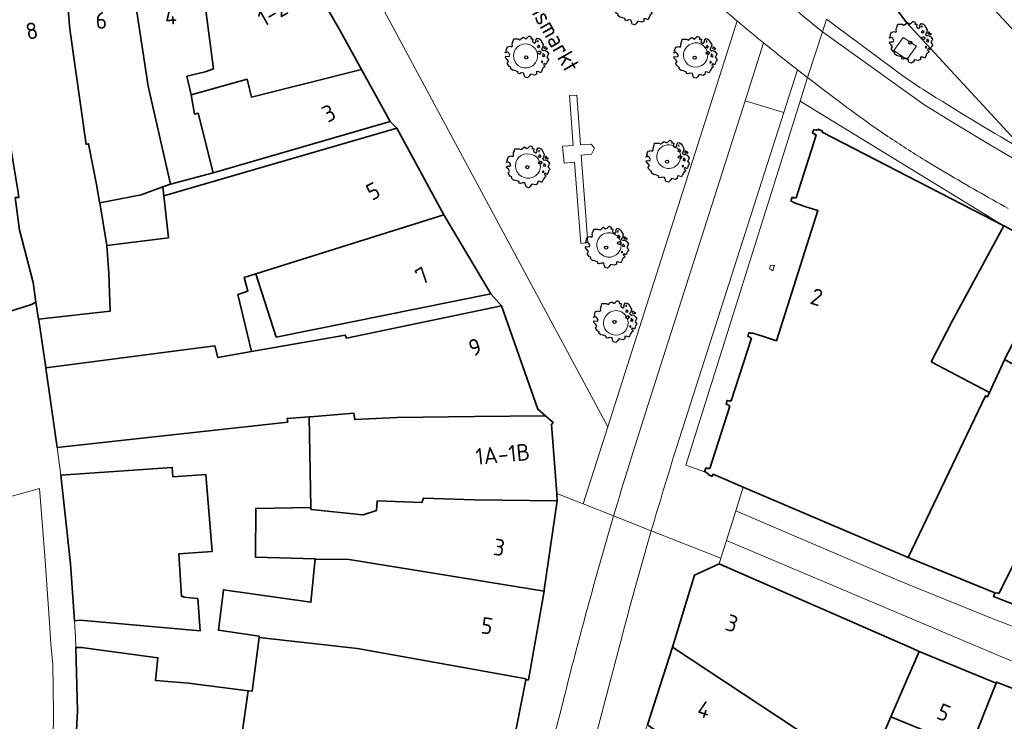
# Model space of a CAD drawing. Header units: metres. Extents: x 152391 to 157968, y 462336 to 467280.
# Tile 45 of 256: x 154963 to 155043, y 462834 to 462891. Entities that reach past the tile are written whole.
import ezdxf
from ezdxf.enums import TextEntityAlignment as Align

# ---------------------------------------------------------------- set-up
doc = ezdxf.new("R2010")
doc.units = ezdxf.units.M
doc.header["$LTSCALE"] = 0.75
doc.layers.get('0').update_dxf_attribs({"lineweight": 25})
for name, color, linetype, lineweight in [('B-GV-GR-BOOM-S', 252, 'Continuous', 25), ('B-WE-GR-GROENVOORZIENING-GV', 251, 'Continuous', 18), ('B-WE-IE-TERREINAFSCHEIDING_KUNSTMATIG_MUUR-GV', 251, 'Continuous', 18), ('B-WE-OG-BEBOUWING-GV', 6, 'Continuous', 35), ('B-WE-OG-BEBOUWING-T18', 1, 'Continuous', 18), ('B-WE-OG-TOPOGRAFIE-T18', 1, 'Continuous', 18), ('B-WE-OG-WATER_SLOOT-GV', 251, 'Continuous', 18), ('B-WE-VH-VERHARDING_BEDRIJFSVLOERPLAAT-GV', 251, 'Continuous', 18), ('B-WE-VH-VERHARDING_BETONSTRAATSTEEN-GV', 251, 'Continuous', 18), ('B-WE-VH-VERHARDING_STRAATBAKSTEEN-GV', 251, 'Continuous', 18)]:
    doc.layers.add(name, color=color, linetype=linetype, lineweight=lineweight)
doc.styles.add('NLCS-ISO-M750-T18', font='NLCS-ISO.ttf', dxfattribs={"height": 1.35})

# ---------------------------------------------------------------- blocks, each defined once
blk = doc.blocks.new('SGR-BOOM_21_30')
at = {"linetype": 'Continuous'}
for p, q in [((-0.365, 1.548), (-0.226, 1.647)), ((-0.226, 1.647), (-0.133, 1.581)), ((0.065, 1.581), (0.205, 1.712)), ((0.205, 1.712), (0.263, 1.729)), ((0.263, 1.729), (0.333, 1.696)), ((0.333, 1.696), (0.391, 1.647)), ((0.391, 1.647), (0.402, 1.532)), ((-1.633, 0.579), (-1.528, 0.875)), ((-1.528, 0.875), (-1.458, 0.858)), ((-1.458, 0.858), (-1.342, 0.908)), ((-1.342, 0.908), (-1.179, 0.858)), ((-1.179, 0.858), (-1.121, 0.924)), ((-1.133, 1.088), (-1.109, 1.187)), ((-1.121, 0.924), (-1.133, 1.088)), ((-1.109, 1.187), (-1.051, 1.335)), ((-1.051, 1.335), (-1.016, 1.499)), ((-1.016, 1.499), (-0.668, 1.499)), ((-0.668, 1.499), (-0.516, 1.433)), ((-0.516, 1.433), (-0.47, 1.45)), ((-0.47, 1.45), (-0.365, 1.548)), ((-0.133, 1.581), (-0.063, 1.515)), ((-0.063, 1.515), (0.065, 1.581)), ((0.402, 1.532), (0.379, 1.499)), ((0.379, 1.499), (0.53, 1.515)), ((0.542, 1.483), (0.507, 1.285)), ((0.507, 1.285), (0.565, 1.236)), ((0.53, 1.515), (0.542, 1.483)), ((0.565, 1.236), (0.693, 1.154)), ((0.693, 1.154), (0.751, 1.203)), ((0.751, 1.203), (0.798, 1.285)), ((0.786, 1.4), (0.891, 1.565)), ((0.798, 1.285), (0.786, 1.4)), ((0.891, 1.565), (1.019, 1.532)), ((0.937, 0.908), (0.891, 0.875)), ((0.891, 0.875), (0.926, 0.825)), ((0.972, 1.368), (0.926, 1.335)), ((0.926, 1.335), (0.949, 1.253)), ((0.926, 0.825), (0.984, 0.842)), ((0.972, 0.973), (0.937, 0.908)), ((0.949, 1.253), (0.961, 1.236)), ((0.961, 1.269), (0.972, 1.368)), ((1.03, 0.973), (0.972, 0.973)), ((0.984, 0.842), (1.03, 0.776)), ((1.019, 1.532), (1.158, 1.45)), ((1.077, 0.94), (1.03, 0.973)), ((1.03, 0.776), (1.077, 0.842)), ((1.124, 0.875), (1.077, 0.94)), ((1.077, 0.842), (1.124, 0.875)), ((1.158, 1.45), (1.251, 1.269)), ((1.251, 1.269), (1.379, 1.055)), ((1.379, 1.055), (1.321, 0.793)), ((1.472, 0.858), (1.438, 0.809)), ((1.438, 0.809), (1.461, 0.743)), ((1.542, 0.858), (1.472, 0.858)), ((1.624, 0.76), (1.542, 0.858)), ((-1.703, 0.365), (-1.656, 0.48)), ((-1.493, 0.415), (-1.703, 0.365)), ((-1.679, -0.029), (-1.668, 0.086)), ((-1.668, 0.086), (-1.389, 0.07)), ((-1.656, 0.48), (-1.598, 0.53)), ((-1.598, 0.53), (-1.633, 0.579)), ((-1.423, 0.333), (-1.493, 0.415)), ((-1.33, 0.185), (-1.423, 0.333)), ((-1.389, 0.07), (-1.33, 0.185)), ((0.926, 0.415), (0.891, 0.333)), ((0.891, 0.333), (1.03, 0.316)), ((1.054, 0.464), (0.926, 0.415)), ((1.03, 0.316), (1.112, 0.251)), ((1.112, 0.464), (1.054, 0.464)), ((1.217, 0.398), (1.112, 0.464)), ((1.112, 0.251), (1.205, 0.365)), ((1.205, 0.365), (1.24, 0.415)), ((1.321, 0.793), (1.228, 0.694)), ((1.228, 0.694), (1.275, 0.628)), ((1.275, 0.628), (1.379, 0.563)), ((1.344, 0.185), (1.31, 0.103)), ((1.434, 0.049), (1.31, 0.103)), ((1.356, 0.3), (1.344, 0.234)), ((1.344, 0.234), (1.344, 0.185)), ((1.426, 0.234), (1.356, 0.3)), ((1.379, 0.563), (1.438, 0.595)), ((1.472, 0.201), (1.426, 0.234)), ((1.434, 0.049), (1.507, 0.136)), ((1.438, 0.595), (1.565, 0.563)), ((1.461, 0.743), (1.531, 0.694)), ((1.507, 0.136), (1.472, 0.201)), ((1.531, 0.727), (1.635, 0.678)), ((1.531, 0.694), (1.542, 0.727)), ((1.565, 0.563), (1.635, 0.513)), ((1.728, 0.71), (1.624, 0.76)), ((1.635, 0.678), (1.728, 0.71)), ((1.635, 0.513), (1.81, 0.316)), ((1.717, 0.103), (1.67, 0.037)), ((1.67, 0.037), (1.763, -0.094)), ((1.81, 0.316), (1.717, 0.103)), ((-1.54, -0.177), (-1.679, -0.029)), ((-1.551, -0.505), (-1.493, -0.423)), ((-1.354, -0.752), (-1.551, -0.505)), ((-1.435, -0.324), (-1.54, -0.177)), ((-1.493, -0.423), (-1.435, -0.324)), ((-1.249, -0.784), (-1.354, -0.752)), ((-1.272, -0.899), (-1.249, -0.784)), ((1.286, -0.292), (1.24, -0.357)), ((1.24, -0.357), (1.251, -0.423)), ((1.263, -0.423), (1.333, -0.407)), ((1.333, -0.341), (1.286, -0.292)), ((1.333, -0.407), (1.333, -0.341)), ((1.461, -0.472), (1.391, -0.587)), ((1.391, -0.587), (1.426, -0.637)), ((1.426, -0.637), (1.496, -0.702)), ((1.577, -0.587), (1.461, -0.472)), ((1.496, -0.702), (1.484, -0.801)), ((1.658, -0.522), (1.577, -0.587)), ((1.682, -0.423), (1.658, -0.522)), ((1.717, -0.308), (1.682, -0.423)), ((1.845, -0.177), (1.717, -0.308)), ((1.763, -0.094), (1.845, -0.177)), ((-1.109, -1.047), (-1.272, -0.899)), ((-0.912, -1.08), (-1.109, -1.047)), ((-0.668, -1.179), (-0.912, -1.08)), ((-0.679, -1.294), (-0.668, -1.179)), ((-0.551, -1.326), (-0.679, -1.294)), ((-0.4, -1.261), (-0.551, -1.326)), ((-0.191, -1.277), (-0.4, -1.261)), ((-0.156, -1.425), (-0.191, -1.277)), ((-0.133, -1.491), (-0.156, -1.425)), ((-0.098, -1.606), (-0.133, -1.491)), ((0.251, -1.524), (0.112, -1.671)), ((0.356, -1.376), (0.251, -1.524)), ((0.682, -1.441), (0.356, -1.376)), ((0.833, -1.359), (0.682, -1.441)), ((0.844, -1.162), (0.833, -1.359)), ((1.03, -1.179), (0.844, -1.162)), ((1.182, -1.244), (1.03, -1.179)), ((1.286, -1.014), (1.182, -1.244)), ((1.356, -0.883), (1.286, -1.014)), ((1.368, -0.834), (1.356, -0.883)), ((1.484, -0.801), (1.368, -0.834)), ((0.112, -1.671), (-0.098, -1.606))]:
    blk.add_line(p, q, dxfattribs=at)
blk.add_circle((0, 0), 0.126, dxfattribs=at)

msp = doc.modelspace()

# ---------------------------------------------------------------- linework, layer by layer
at = {"layer": 'B-WE-GR-GROENVOORZIENING-GV'}
for points in [[(155004.194, 462889.408), (155003.919, 462889.381), (155003.661, 462889.279), (155003.479, 462889.146), (155003.332, 462888.977), (155003.23, 462888.777), (155003.172, 462888.448), (155003.217, 462888.119), (155003.377, 462887.826), (155003.579, 462887.633), (155003.826, 462887.501), (155004.043, 462887.452), (155004.27, 462887.452), (155004.488, 462887.506), (155004.735, 462887.637), (155004.968, 462887.881), (155005.088, 462888.132), (155005.132, 462888.35), (155005.123, 462888.577), (155005.066, 462888.794), (155004.924, 462889.035), (155004.719, 462889.23), (155004.47, 462889.355)], [(155018.135, 462889.48), (155017.908, 462889.489), (155017.686, 462889.444), (155017.431, 462889.322), (155017.215, 462889.133), (155017.068, 462888.894), (155016.993, 462888.618), (155016.993, 462888.391), (155017.042, 462888.169), (155017.173, 462887.922), (155017.366, 462887.715), (155017.615, 462887.575), (155017.886, 462887.511), (155018.166, 462887.531), (155018.477, 462887.651), (155018.695, 462887.827), (155018.853, 462888.058), (155018.939, 462888.32), (155018.957, 462888.547), (155018.904, 462888.818), (155018.779, 462889.067), (155018.589, 462889.271), (155018.348, 462889.413)], [(155035.135, 462888.132), (155035.897, 462889.223), (155034.82, 462889.936), (155034.064, 462888.878)], [(155004.563, 462880.459), (155004.221, 462880.488), (155003.999, 462880.443), (155003.79, 462880.346), (155003.612, 462880.203), (155003.47, 462880.026), (155003.357, 462879.766), (155003.323, 462879.479), (155003.354, 462879.252), (155003.468, 462878.993), (155003.648, 462878.772), (155003.834, 462878.639), (155004.043, 462878.55), (155004.261, 462878.497), (155004.488, 462878.501), (155004.706, 462878.55), (155004.95, 462878.681), (155005.154, 462878.874), (155005.27, 462879.066), (155005.354, 462879.39), (155005.317, 462879.777), (155005.199, 462880.03), (155005.057, 462880.203), (155004.879, 462880.341)], [(155011.329, 462873.983), (155011.043, 462874.066), (155010.817, 462874.066), (155010.599, 462874.017), (155010.399, 462873.919), (155010.221, 462873.777), (155010.057, 462873.55), (155009.95, 462873.235), (155009.946, 462872.954), (155010.021, 462872.686), (155010.168, 462872.448), (155010.332, 462872.292), (155010.523, 462872.177), (155010.799, 462872.097), (155011.083, 462872.097), (155011.306, 462872.159), (155011.506, 462872.27), (155011.674, 462872.421), (155011.852, 462872.713), (155011.923, 462873.043), (155011.906, 462873.27), (155011.808, 462873.539), (155011.597, 462873.808)], [(155011.008, 462867.621), (155010.821, 462867.492), (155010.639, 462867.279), (155010.519, 462867.026), (155010.479, 462866.692), (155010.519, 462866.47), (155010.603, 462866.261), (155010.737, 462866.079), (155010.906, 462865.928), (155011.155, 462865.803), (155011.439, 462865.746), (155011.724, 462865.773), (155011.99, 462865.879), (155012.177, 462866.017), (155012.357, 462866.243), (155012.466, 462866.51), (155012.49, 462866.799), (155012.412, 462867.133), (155012.226, 462867.424), (155012.003, 462867.608), (155011.79, 462867.701), (155011.506, 462867.746), (155011.221, 462867.71)]]:
    msp.add_lwpolyline(points, close=True, dxfattribs=at)
for points in [[(155016.742, 462880.245, 0.928409), (155014.814, 462880.379)], [(155014.814, 462880.379, 1.052937), (155016.742, 462880.245)]]:
    msp.add_lwpolyline(points, format="xyb", dxfattribs=at)
at = {"layer": 'B-WE-IE-TERREINAFSCHEIDING_KUNSTMATIG_MUUR-GV'}
msp.add_lwpolyline([(155024.246, 462870.985), (155024.378, 462871.399), (155024.283, 462871.429), (155024.266, 462871.377), (155024.054, 462871.445), (155023.955, 462871.135), (155024.167, 462871.068), (155024.151, 462871.015)], close=True, dxfattribs=at)
at = {"layer": 'B-WE-OG-BEBOUWING-GV'}
for points in [[(155048.474, 462882.852), (155048.876, 462883.353), (155047.975, 462884.352), (155048.774, 462885.103), (155040.316, 462894.294), (155041.418, 462895.148), (155035.443, 462903.229), (155035.091, 462903.051), (155028.905, 462899.375), (155035.133, 462891.109), (155043.909, 462881.599), (155046.195, 462880.006), (155046.835, 462880.806)], [(154966.764, 462895.091), (154967.13, 462890.593), (154968.462, 462881.245), (154968.661, 462881.295), (154969.323, 462877.848), (154969.527, 462876.698), (154969.577, 462876.498), (154972.922, 462877.159), (154974.693, 462877.793), (154975.318, 462878.017), (154973.491, 462885.962), (154972.046, 462895.59)], [(154978.762, 462878.929), (154977.546, 462883.776), (154977.25, 462883.699), (154976.991, 462885.274), (154976.636, 462886.773), (154978.133, 462887.128), (154978.798, 462887.375), (154977.713, 462895.672), (154972.174, 462895.602), (154972.046, 462895.59), (154973.491, 462885.962), (154975.318, 462878.017)], [(154985.776, 462896.231), (154977.713, 462895.672), (154978.798, 462887.375), (154978.133, 462887.128), (154976.636, 462886.773), (154976.991, 462885.274), (154981.533, 462886.539), (154981.888, 462885.09), (154990.83, 462887.322), (154989.069, 462890.533)], [(154960.212, 462893.787), (154962.929, 462877.327), (154962.981, 462876.927), (154962.681, 462876.926), (154963.04, 462874.276), (154963.243, 462873.577), (154964.154, 462870.03), (154964.36, 462868.429), (154964.6, 462867.063), (154970.408, 462867.699), (154970.297, 462870.75), (154970.15, 462873.028), (154969.577, 462876.498), (154969.527, 462876.698), (154969.323, 462877.848), (154968.661, 462881.295), (154968.462, 462881.245), (154967.13, 462890.593), (154966.764, 462895.091)], [(154964.36, 462868.429), (154964.154, 462870.03), (154963.243, 462873.577), (154963.04, 462874.276), (154962.681, 462876.926), (154962.981, 462876.927), (154962.929, 462877.327), (154960.212, 462893.787), (154953.733, 462892.498), (154953.17, 462892.344), (154957.822, 462866.408), (154958.52, 462866.61), (154958.571, 462866.46), (154959.22, 462866.662), (154959.17, 462866.812), (154960.567, 462867.267), (154960.567, 462867.167), (154964.01, 462868.253)], [(154976.991, 462885.274), (154977.25, 462883.699), (154977.546, 462883.776), (154978.762, 462878.929), (154993.142, 462883.105), (154990.83, 462887.322), (154981.888, 462885.09), (154981.533, 462886.539)], [(154981.891, 462864.412), (154980.781, 462869.062), (154981.594, 462869.337), (154981.29, 462870.436), (154982.238, 462870.739), (154997.521, 462875.515), (154993.697, 462882.556), (154974.771, 462877.066), (154975.134, 462873.666), (154970.15, 462873.028), (154970.297, 462870.75), (154970.408, 462867.699), (154964.6, 462867.063), (154964.615, 462866.98), (154965.178, 462863.132), (154965.183, 462863.099), (154976.391, 462864.557), (154978.912, 462864.877), (154979.165, 462863.928)], [(155041.837, 462861.096), (155040.702, 462861.693), (155037.1, 462863.589), (155038.796, 462866.891), (155043.015, 462874.623), (155028.232, 462882.249), (155028.274, 462882.33), (155027.949, 462882.493), (155027.92, 462882.401), (155027.799, 462882.439), (155027.782, 462882.387), (155027.57, 462882.455), (155027.471, 462882.145), (155027.683, 462882.077), (155027.666, 462882.025), (155027.762, 462881.995), (155026.123, 462876.9), (155026.028, 462876.93), (155026.011, 462876.878), (155025.799, 462876.945), (155025.7, 462876.636), (155025.912, 462876.568), (155025.896, 462876.516), (155025.991, 462876.485), (155026.85, 462876.211), (155027.901, 462875.875), (155024.538, 462865.297), (155023.471, 462865.638), (155022.625, 462865.908), (155022.53, 462865.939), (155022.513, 462865.886), (155022.3, 462865.954), (155022.202, 462865.645), (155022.414, 462865.577), (155022.397, 462865.524), (155022.492, 462865.494), (155020.864, 462860.41), (155020.768, 462860.44), (155020.752, 462860.388), (155020.539, 462860.456), (155020.44, 462860.146), (155020.653, 462860.078), (155020.636, 462860.026), (155020.731, 462859.996), (155019.112, 462854.926), (155019.017, 462854.957), (155019, 462854.904), (155018.788, 462854.972), (155018.689, 462854.663), (155018.901, 462854.595), (155018.885, 462854.542), (155019.011, 462854.502), (155018.987, 462854.429), (155019.309, 462854.281), (155019.383, 462854.453), (155021.834, 462853.407), (155035.218, 462847.686), (155041.516, 462860.828), (155041.676, 462860.745)], [(154974.771, 462877.066), (154974.693, 462877.793), (154972.922, 462877.159), (154969.577, 462876.498), (154970.15, 462873.028), (154975.134, 462873.666)], [(154997.521, 462875.515), (154982.238, 462870.739), (154983.905, 462865.593), (155001.343, 462869.096)], [(155040.702, 462861.693), (155041.837, 462861.096), (155043.054, 462863.751), (155043.065, 462863.773), (155047.449, 462872.203), (155043.025, 462874.617), (155043.015, 462874.623), (155038.796, 462866.891), (155037.1, 462863.589)], [(154965.183, 462863.099), (154965.185, 462863.082), (154966.101, 462856.634), (154984.828, 462858.695), (154984.777, 462858.995), (154986.576, 462859.116), (154986.682, 462859.123), (154990.199, 462859.421), (154990.279, 462858.898), (154993.681, 462859.072), (155000, 462859.141), (155005.768, 462859.204), (155005.141, 462859.74), (155002.208, 462868.141), (154989.601, 462865.512), (154989.501, 462865.762), (154981.891, 462864.412), (154979.165, 462863.928), (154978.912, 462864.877), (154976.391, 462864.557)], [(155041.676, 462860.745), (155041.516, 462860.828), (155035.218, 462847.686), (155042.28, 462844.811), (155042.328, 462844.792), (155042.482, 462844.812), (155042.588, 462844.77), (155047.04, 462853.582), (155052.16, 462851.411), (155053.026, 462853.251), (155054.205, 462855.758), (155049.254, 462858.151), (155050.14, 462859.912), (155043.065, 462863.773), (155043.054, 462863.751), (155041.837, 462861.096)], [(154986.716, 462851.756), (154986.717, 462851.609), (154986.759, 462851.603), (154990.902, 462851.17), (154990.97, 462851.163), (154992.043, 462851.516), (154992.106, 462852.29), (154995.738, 462852.155), (154995.859, 462852.512), (155000, 462852.38), (155006.726, 462852.302), (155006.68, 462852.904), (155006.249, 462858.496), (155006.399, 462858.664), (155005.768, 462859.204), (155000, 462859.141), (154993.681, 462859.072), (154990.279, 462858.898), (154990.199, 462859.421), (154986.682, 462859.123), (154986.576, 462859.116)], [(154976.372, 462844.459), (154976.366, 462844.535), (154976.207, 462844.535), (154975.981, 462847.988), (154978.689, 462848.189), (154978.176, 462854.433), (154975.507, 462854.257), (154975.449, 462855.015), (154966.393, 462854.371), (154967.176, 462847.185), (154967.499, 462842.559), (154967.966, 462842.592), (154974.366, 462842.034), (154977.723, 462841.742), (154977.526, 462844.359)], [(155050.006, 462841.673), (155050.061, 462841.813), (155053.693, 462850.991), (155052.16, 462851.411), (155047.04, 462853.582), (155042.588, 462844.77), (155042.482, 462844.812), (155042.328, 462844.792), (155042.28, 462844.811), (155042.168, 462844.535), (155049.931, 462841.483)], [(154990.902, 462851.17), (154986.759, 462851.603), (154986.717, 462851.609), (154986.716, 462851.756), (154982.23, 462851.675), (154982.202, 462847.729), (154987.067, 462847.593), (154987.063, 462847.552), (154989.825, 462847.535), (155000, 462845.876), (155005.654, 462844.955), (155005.672, 462845.057), (155006.726, 462852.302), (155000, 462852.38), (154995.859, 462852.512), (154995.738, 462852.155), (154992.106, 462852.29), (154992.043, 462851.516), (154990.97, 462851.163)], [(154982.513, 462841.205), (154990.489, 462840.312), (155000, 462838.599), (155004.2, 462837.843), (155004.185, 462837.768), (155004.385, 462837.752), (155005.654, 462844.955), (155000, 462845.876), (154989.825, 462847.535), (154987.063, 462847.552), (154986.715, 462844.053), (154979.607, 462845.081), (154979.201, 462841.784), (154982.525, 462841.297)], [(155016.086, 462840.416), (155031.792, 462830.04), (155033.833, 462834.766), (155036.124, 462840.072), (155035.655, 462840.266), (155019.872, 462847.183), (155017.878, 462846.264)], [(154981.63, 462836.876), (154981.046, 462832.879), (154983.551, 462832.378), (154983.557, 462832.434), (154986.43, 462832.125), (155000, 462829.215), (155002.396, 462828.701), (155004.185, 462837.768), (155004.2, 462837.843), (155000, 462838.599), (154990.489, 462840.312), (154982.513, 462841.205), (154981.93, 462836.838)], [(154974.654, 462823.045), (154975.074, 462825.869), (154975.096, 462826.015), (154975.736, 462830.311), (154976.342, 462830.22), (154976.675, 462833.465), (154979.35, 462833.092), (154979.362, 462833.216), (154981.046, 462832.879), (154981.63, 462836.876), (154977.384, 462837.419), (154976.806, 462837.493), (154974.087, 462837.71), (154974.293, 462839.548), (154968.075, 462840.389), (154967.615, 462840.376), (154967.752, 462835.234), (154967.4, 462828.244), (154966.632, 462822.013), (154972.362, 462820.107), (154974.126, 462819.505), (154974.647, 462822.999)], [(155046.737, 462825.343), (155038.85, 462828.511), (155040.241, 462832.121), (155033.833, 462834.766), (155031.792, 462830.04), (155016.086, 462840.416), (155014.053, 462834.116), (155027.687, 462824.505), (155040.619, 462815.393), (155045.804, 462823.402)], [(155033.833, 462834.766), (155040.241, 462832.121), (155042.373, 462837.486), (155036.124, 462840.072)], [(155040.241, 462832.121), (155038.85, 462828.511), (155046.737, 462825.343), (155050.629, 462834.402), (155042.408, 462837.571), (155042.373, 462837.486)]]:
    msp.add_lwpolyline(points, close=True, dxfattribs=at)
at = {"layer": 'B-WE-OG-WATER_SLOOT-GV'}
msp.add_lwpolyline([(155040.316, 462894.294), (155048.774, 462885.103), (155047.975, 462884.352), (155048.876, 462883.353), (155054.781, 462879.759), (155059.53, 462877.614), (155062.331, 462876.367), (155062.272, 462876.225), (155065.572, 462874.797), (155071.393, 462872.333)], dxfattribs=at)
at = {"layer": 'B-WE-VH-VERHARDING_BEDRIJFSVLOERPLAAT-GV'}
msp.add_lwpolyline([(155007.283, 462879.723), (155008.132, 462879.794), (155008.63, 462873.19), (155009.221, 462873.266), (155008.679, 462880.377), (155009.501, 462880.443), (155009.763, 462880.946), (155009.492, 462881.252), (155008.617, 462881.212), (155008.31, 462885.234), (155007.723, 462885.208), (155008.03, 462881.159), (155007.159, 462881.106)], close=True, dxfattribs=at)
msp.add_lwpolyline([(155007.283, 462879.723), (155008.132, 462879.794), (155008.63, 462873.19), (155009.221, 462873.266), (155008.679, 462880.377), (155009.501, 462880.443), (155009.763, 462880.946), (155009.492, 462881.252), (155008.617, 462881.212), (155008.31, 462885.234), (155007.723, 462885.208), (155008.03, 462881.159), (155007.159, 462881.106)], close=True, dxfattribs=at)
at = {"layer": 'B-WE-VH-VERHARDING_BETONSTRAATSTEEN-GV'}
for points in [[(155028.275, 462890.388, -0.021959), (155020.326, 462897.347)], [(155020.326, 462897.347, 0.021959), (155028.275, 462890.388)], [(155017.512, 462894.676, 0.014709), (155021.214, 462891.371)], [(155021.337, 462891.267, 0.004325), (155023.483, 462889.496)], [(155023.483, 462889.496, 0.004654), (155026.239, 462887.301)], [(155037.04, 462885.335, -0.01156), (155034.797, 462886.815)], [(155027.06, 462886.664, 0.009266), (155032.207, 462882.842)], [(155044.683, 462880.726, -0.010299), (155037.04, 462885.335)], [(155033.58, 462881.895, 0.008676), (155036.593, 462879.961)], [(155038.352, 462878.899, 0.005287), (155043.358, 462876.027)]]:
    msp.add_lwpolyline(points, format="xyb", dxfattribs=at)
for points in [[(155021.214, 462891.371), (155021.337, 462891.267)], [(155028.275, 462890.388), (155028.606, 462891.403)], [(155034.797, 462886.815), (155028.606, 462891.403), (155028.275, 462890.388), (155036.506, 462884.488), (155039.043, 462882.91), (155042.119, 462881.061), (155044.181, 462879.861), (155054.746, 462874.19), (155058.577, 462872.239), (155070.826, 462866.861), (155079.186, 462863.626), (155080.701, 462863.092), (155083.581, 462862.132), (155091.715, 462859.692), (155094.888, 462858.87), (155105.048, 462856.492), (155108.27, 462855.67), (155116.363, 462853.706), (155132.577, 462849.888), (155134.257, 462849.492), (155146.408, 462847.208), (155162.395, 462845.323)], [(155026.239, 462887.301), (155027.06, 462886.664), (155028.275, 462890.388)], [(155162.395, 462845.323), (155146.408, 462847.208), (155134.257, 462849.492), (155132.577, 462849.888), (155116.363, 462853.706), (155108.27, 462855.67), (155105.048, 462856.492), (155094.888, 462858.87), (155091.715, 462859.692), (155083.581, 462862.132), (155080.701, 462863.092), (155079.186, 462863.626), (155070.826, 462866.861), (155058.577, 462872.239), (155054.746, 462874.19), (155044.181, 462879.861), (155042.119, 462881.061), (155039.043, 462882.91), (155036.506, 462884.488), (155028.275, 462890.388), (155027.06, 462886.664)], [(155032.207, 462882.842), (155033.58, 462881.895)], [(155036.593, 462879.961), (155038.352, 462878.899)]]:
    msp.add_lwpolyline(points, dxfattribs=at)
at = {"layer": 'B-WE-VH-VERHARDING_STRAATBAKSTEEN-GV'}
for points in [[(155009.286, 462903.653), (155007.149, 462903.149), (154988.99, 462898.98), (155010.83, 462858.297), (155020.682, 462889.211)], [(155009.286, 462903.653), (155007.149, 462903.149), (154988.99, 462898.98), (155010.83, 462858.297), (155020.682, 462889.211)], [(155044.683, 462880.726), (155046.127, 462879.921), (155046.195, 462880.006), (155043.909, 462881.599), (155035.133, 462891.109), (155028.905, 462899.375), (155024.897, 462897.239), (155024.852, 462896.706), (155024.874, 462896.061), (155024.954, 462895.514), (155025.039, 462895.159), (155025.15, 462894.803), (155025.456, 462894.033)], [(155044.683, 462880.726), (155046.127, 462879.921), (155046.195, 462880.006), (155043.909, 462881.599), (155035.133, 462891.109), (155028.905, 462899.375), (155024.897, 462897.239), (155024.852, 462896.706), (155024.874, 462896.061), (155024.954, 462895.514), (155025.039, 462895.159), (155025.15, 462894.803), (155025.456, 462894.033)], [(155021.337, 462891.267), (155020.682, 462889.211), (155010.83, 462858.297), (155008.839, 462852.048), (155011.307, 462851.074)], [(155021.337, 462891.267), (155020.682, 462889.211), (155010.83, 462858.297), (155008.839, 462852.048), (155011.307, 462851.074)], [(155020.682, 462889.211), (155021.337, 462891.267), (155021.214, 462891.371)], [(155020.682, 462889.211), (155021.337, 462891.267), (155021.214, 462891.371)], [(155028.606, 462891.403), (155034.797, 462886.815)], [(155028.606, 462891.403), (155034.797, 462886.815)], [(155013.865, 462859.373), (155021.979, 462884.786), (155023.483, 462889.496)], [(155013.865, 462859.373), (155021.979, 462884.786), (155023.483, 462889.496)], [(155023.483, 462889.496), (155021.979, 462884.786)], [(155023.483, 462889.496), (155021.979, 462884.786)], [(155014.363, 462849.866), (155020.014, 462847.633), (155020.466, 462849.068), (155021.23, 462851.491), (155021.834, 462853.407), (155019.383, 462854.453), (155019.309, 462854.281), (155018.987, 462854.429), (155019.011, 462854.502), (155018.885, 462854.542), (155018.901, 462854.595), (155018.689, 462854.663), (155017.159, 462855.186), (155026.461, 462884.763), (155027.06, 462886.664), (155026.239, 462887.301), (155025.126, 462883.827)], [(155014.363, 462849.866), (155020.014, 462847.633), (155020.466, 462849.068), (155021.23, 462851.491), (155021.834, 462853.407), (155019.383, 462854.453), (155019.309, 462854.281), (155018.987, 462854.429), (155019.011, 462854.502), (155018.885, 462854.542), (155018.901, 462854.595), (155018.689, 462854.663), (155017.159, 462855.186), (155026.461, 462884.763), (155027.06, 462886.664), (155026.239, 462887.301), (155025.126, 462883.827)], [(155021.979, 462884.786), (155025.126, 462883.827), (155026.239, 462887.301)], [(155021.979, 462884.786), (155025.126, 462883.827), (155026.239, 462887.301)], [(155027.06, 462886.664), (155026.461, 462884.763), (155043.015, 462874.623), (155043.025, 462874.617), (155047.449, 462872.203)], [(155027.06, 462886.664), (155026.461, 462884.763), (155043.015, 462874.623), (155043.025, 462874.617), (155047.449, 462872.203)], [(155025.126, 462883.827), (155021.979, 462884.786), (155013.865, 462859.373)], [(155025.126, 462883.827), (155021.979, 462884.786), (155013.865, 462859.373)], [(155016.448, 462856.714), (155025.126, 462883.827)], [(155025.126, 462883.827), (155016.448, 462856.714)], [(155016.448, 462856.714), (155025.126, 462883.827)], [(155025.126, 462883.827), (155016.448, 462856.714)], [(155033.58, 462881.895), (155032.207, 462882.842)], [(155033.58, 462881.895), (155032.207, 462882.842)], [(155038.352, 462878.899), (155036.593, 462879.961)], [(155038.352, 462878.899), (155036.593, 462879.961)], [(154962.443, 462823.205), (154965.558, 462822.318), (154966.632, 462822.013), (154967.4, 462828.244), (154967.752, 462835.234), (154967.615, 462840.376), (154967.594, 462841.221), (154967.499, 462842.559), (154967.176, 462847.185), (154966.393, 462854.371), (154966.101, 462856.634), (154965.185, 462863.082), (154965.183, 462863.099), (154965.178, 462863.132), (154964.615, 462866.98), (154964.6, 462867.063), (154964.36, 462868.429), (154964.01, 462868.253), (154960.567, 462867.167)], [(154962.443, 462823.205), (154965.558, 462822.318), (154966.632, 462822.013), (154967.4, 462828.244), (154967.752, 462835.234), (154967.615, 462840.376), (154967.594, 462841.221), (154967.499, 462842.559), (154967.176, 462847.185), (154966.393, 462854.371), (154966.101, 462856.634), (154965.185, 462863.082), (154965.183, 462863.099), (154965.178, 462863.132), (154964.615, 462866.98), (154964.6, 462867.063), (154964.36, 462868.429), (154964.01, 462868.253), (154960.567, 462867.167)], [(154965.679, 462831.288), (154965.764, 462831.952), (154965.779, 462832.93), (154965.805, 462835.015), (154965.758, 462838.993), (154965.59, 462840.691), (154965.489, 462842.396), (154965.094, 462847.825), (154964.667, 462853.296), (154960.941, 462852.268), (154944.638, 462847.531)], [(154944.638, 462847.531), (154960.941, 462852.268), (154964.667, 462853.296), (154965.094, 462847.825), (154965.489, 462842.396), (154965.59, 462840.691), (154965.758, 462838.993), (154965.805, 462835.015), (154965.779, 462832.93), (154965.764, 462831.952), (154965.679, 462831.288)], [(154965.679, 462831.288), (154965.764, 462831.952), (154965.779, 462832.93), (154965.805, 462835.015), (154965.758, 462838.993), (154965.59, 462840.691), (154965.489, 462842.396), (154965.094, 462847.825), (154964.667, 462853.296), (154960.941, 462852.268), (154944.638, 462847.531)], [(154944.638, 462847.531), (154960.941, 462852.268), (154964.667, 462853.296), (154965.094, 462847.825), (154965.489, 462842.396), (154965.59, 462840.691), (154965.758, 462838.993), (154965.805, 462835.015), (154965.779, 462832.93), (154965.764, 462831.952), (154965.679, 462831.288)], [(155061.377, 462837.74), (155061.269, 462837.775), (155056.434, 462839.448), (155050.006, 462841.673), (155049.931, 462841.483), (155042.168, 462844.535), (155042.28, 462844.811), (155035.218, 462847.686), (155021.834, 462853.407), (155021.23, 462851.491), (155034.448, 462845.839), (155042.061, 462842.741), (155048.76, 462840.168)], [(155061.377, 462837.74), (155061.269, 462837.775), (155056.434, 462839.448), (155050.006, 462841.673), (155049.931, 462841.483), (155042.168, 462844.535), (155042.28, 462844.811), (155035.218, 462847.686), (155021.834, 462853.407), (155021.23, 462851.491), (155034.448, 462845.839), (155042.061, 462842.741), (155048.76, 462840.168)], [(155011.307, 462851.074), (155008.839, 462852.048), (155006.68, 462852.904), (155006.726, 462852.302), (155005.672, 462845.057), (155005.654, 462844.955), (155004.385, 462837.752), (155004.185, 462837.768), (155002.396, 462828.701)], [(155011.307, 462851.074), (155008.839, 462852.048), (155006.68, 462852.904), (155006.726, 462852.302), (155005.672, 462845.057), (155005.654, 462844.955), (155004.385, 462837.752), (155004.185, 462837.768), (155002.396, 462828.701)], [(155011.307, 462851.074), (155014.363, 462849.866)], [(155014.363, 462849.866), (155011.307, 462851.074)], [(155011.307, 462851.074), (155014.363, 462849.866)], [(155014.363, 462849.866), (155011.307, 462851.074)], [(155048.76, 462840.168), (155042.061, 462842.741), (155034.448, 462845.839), (155021.23, 462851.491), (155020.466, 462849.068), (155043.079, 462839.523), (155053.279, 462835.506), (155070.235, 462830.069), (155070.142, 462829.784), (155076.834, 462827.589)], [(155048.76, 462840.168), (155042.061, 462842.741), (155034.448, 462845.839), (155021.23, 462851.491), (155020.466, 462849.068), (155043.079, 462839.523), (155053.279, 462835.506), (155070.235, 462830.069), (155070.142, 462829.784), (155076.834, 462827.589)], [(155001.294, 462801.476), (155004.218, 462807.601), (155004.278, 462807.744), (155006.995, 462814.217), (155007.01, 462814.254), (155009.348, 462820.842), (155011.638, 462827.292), (155013.987, 462833.912), (155014.053, 462834.116), (155016.086, 462840.416), (155017.878, 462846.264), (155019.872, 462847.183), (155020.014, 462847.633), (155014.363, 462849.866)], [(155001.294, 462801.476), (155004.218, 462807.601), (155004.278, 462807.744), (155006.995, 462814.217), (155007.01, 462814.254), (155009.348, 462820.842), (155011.638, 462827.292), (155013.987, 462833.912), (155014.053, 462834.116), (155016.086, 462840.416), (155017.878, 462846.264), (155019.872, 462847.183), (155020.014, 462847.633), (155014.363, 462849.866)], [(155043.079, 462839.523), (155020.466, 462849.068), (155020.014, 462847.633), (155019.872, 462847.183), (155035.655, 462840.266), (155036.124, 462840.072), (155042.373, 462837.486), (155042.408, 462837.571), (155050.629, 462834.402)], [(155043.079, 462839.523), (155020.466, 462849.068), (155020.014, 462847.633), (155019.872, 462847.183), (155035.655, 462840.266), (155036.124, 462840.072), (155042.373, 462837.486), (155042.408, 462837.571), (155050.629, 462834.402)], [(155009.032, 462830.008), (155011.811, 462840.608)], [(155011.811, 462840.608), (155009.032, 462830.008)], [(155009.032, 462830.008), (155011.811, 462840.608)], [(155011.811, 462840.608), (155009.032, 462830.008)]]:
    msp.add_lwpolyline(points, dxfattribs=at)
for points in [[(155010.83, 462858.297), (154988.99, 462898.98), (154985.776, 462896.231), (154989.069, 462890.533), (154990.83, 462887.322), (154993.142, 462883.105), (154993.697, 462882.556), (154997.521, 462875.515), (155001.343, 462869.096), (155002.208, 462868.141), (155005.141, 462859.74), (155005.768, 462859.204), (155006.399, 462858.664), (155006.249, 462858.496), (155006.68, 462852.904), (155008.839, 462852.048)], [(155010.83, 462858.297), (154988.99, 462898.98), (154985.776, 462896.231), (154989.069, 462890.533), (154990.83, 462887.322), (154993.142, 462883.105), (154993.697, 462882.556), (154997.521, 462875.515), (155001.343, 462869.096), (155002.208, 462868.141), (155005.141, 462859.74), (155005.768, 462859.204), (155006.399, 462858.664), (155006.249, 462858.496), (155006.68, 462852.904), (155008.839, 462852.048)], [(155004.194, 462889.408), (155004.47, 462889.355), (155004.719, 462889.23), (155004.924, 462889.035), (155005.066, 462888.794), (155005.123, 462888.577), (155005.132, 462888.35), (155005.088, 462888.132), (155004.968, 462887.881), (155004.735, 462887.637), (155004.488, 462887.506), (155004.27, 462887.452), (155004.043, 462887.452), (155003.826, 462887.501), (155003.579, 462887.633), (155003.377, 462887.826), (155003.217, 462888.119), (155003.172, 462888.448), (155003.23, 462888.777), (155003.332, 462888.977), (155003.479, 462889.146), (155003.661, 462889.279), (155003.919, 462889.381)], [(155004.194, 462889.408), (155004.47, 462889.355), (155004.719, 462889.23), (155004.924, 462889.035), (155005.066, 462888.794), (155005.123, 462888.577), (155005.132, 462888.35), (155005.088, 462888.132), (155004.968, 462887.881), (155004.735, 462887.637), (155004.488, 462887.506), (155004.27, 462887.452), (155004.043, 462887.452), (155003.826, 462887.501), (155003.579, 462887.633), (155003.377, 462887.826), (155003.217, 462888.119), (155003.172, 462888.448), (155003.23, 462888.777), (155003.332, 462888.977), (155003.479, 462889.146), (155003.661, 462889.279), (155003.919, 462889.381)], [(155018.135, 462889.48), (155018.348, 462889.413), (155018.589, 462889.271), (155018.779, 462889.067), (155018.904, 462888.818), (155018.957, 462888.547), (155018.939, 462888.32), (155018.853, 462888.058), (155018.695, 462887.827), (155018.477, 462887.651), (155018.166, 462887.531), (155017.886, 462887.511), (155017.615, 462887.575), (155017.366, 462887.715), (155017.173, 462887.922), (155017.042, 462888.169), (155016.993, 462888.391), (155016.993, 462888.618), (155017.068, 462888.894), (155017.215, 462889.133), (155017.431, 462889.322), (155017.686, 462889.444), (155017.908, 462889.489)], [(155018.135, 462889.48), (155018.348, 462889.413), (155018.589, 462889.271), (155018.779, 462889.067), (155018.904, 462888.818), (155018.957, 462888.547), (155018.939, 462888.32), (155018.853, 462888.058), (155018.695, 462887.827), (155018.477, 462887.651), (155018.166, 462887.531), (155017.886, 462887.511), (155017.615, 462887.575), (155017.366, 462887.715), (155017.173, 462887.922), (155017.042, 462888.169), (155016.993, 462888.391), (155016.993, 462888.618), (155017.068, 462888.894), (155017.215, 462889.133), (155017.431, 462889.322), (155017.686, 462889.444), (155017.908, 462889.489)], [(155035.135, 462888.132), (155034.064, 462888.878), (155034.82, 462889.936), (155035.897, 462889.223)], [(155035.135, 462888.132), (155034.064, 462888.878), (155034.82, 462889.936), (155035.897, 462889.223)], [(155007.283, 462879.723), (155007.159, 462881.106), (155008.03, 462881.159), (155007.723, 462885.208), (155008.31, 462885.234), (155008.617, 462881.212), (155009.492, 462881.252), (155009.763, 462880.946), (155009.501, 462880.443), (155008.679, 462880.377), (155009.221, 462873.266), (155008.63, 462873.19), (155008.132, 462879.794)], [(155007.283, 462879.723), (155007.159, 462881.106), (155008.03, 462881.159), (155007.723, 462885.208), (155008.31, 462885.234), (155008.617, 462881.212), (155009.492, 462881.252), (155009.763, 462880.946), (155009.501, 462880.443), (155008.679, 462880.377), (155009.221, 462873.266), (155008.63, 462873.19), (155008.132, 462879.794)], [(155004.563, 462880.459), (155004.879, 462880.341), (155005.057, 462880.203), (155005.199, 462880.03), (155005.317, 462879.777), (155005.354, 462879.39), (155005.27, 462879.066), (155005.154, 462878.874), (155004.95, 462878.681), (155004.706, 462878.55), (155004.488, 462878.501), (155004.261, 462878.497), (155004.043, 462878.55), (155003.834, 462878.639), (155003.648, 462878.772), (155003.468, 462878.993), (155003.354, 462879.252), (155003.323, 462879.479), (155003.357, 462879.766), (155003.47, 462880.026), (155003.612, 462880.203), (155003.79, 462880.346), (155003.999, 462880.443), (155004.221, 462880.488)], [(155004.563, 462880.459), (155004.879, 462880.341), (155005.057, 462880.203), (155005.199, 462880.03), (155005.317, 462879.777), (155005.354, 462879.39), (155005.27, 462879.066), (155005.154, 462878.874), (155004.95, 462878.681), (155004.706, 462878.55), (155004.488, 462878.501), (155004.261, 462878.497), (155004.043, 462878.55), (155003.834, 462878.639), (155003.648, 462878.772), (155003.468, 462878.993), (155003.354, 462879.252), (155003.323, 462879.479), (155003.357, 462879.766), (155003.47, 462880.026), (155003.612, 462880.203), (155003.79, 462880.346), (155003.999, 462880.443), (155004.221, 462880.488)], [(155011.329, 462873.983), (155011.597, 462873.808), (155011.808, 462873.539), (155011.906, 462873.27), (155011.923, 462873.043), (155011.852, 462872.713), (155011.674, 462872.421), (155011.506, 462872.27), (155011.306, 462872.159), (155011.083, 462872.097), (155010.799, 462872.097), (155010.523, 462872.177), (155010.332, 462872.292), (155010.168, 462872.448), (155010.021, 462872.686), (155009.946, 462872.954), (155009.95, 462873.235), (155010.057, 462873.55), (155010.221, 462873.777), (155010.399, 462873.919), (155010.599, 462874.017), (155010.817, 462874.066), (155011.043, 462874.066)], [(155011.329, 462873.983), (155011.597, 462873.808), (155011.808, 462873.539), (155011.906, 462873.27), (155011.923, 462873.043), (155011.852, 462872.713), (155011.674, 462872.421), (155011.506, 462872.27), (155011.306, 462872.159), (155011.083, 462872.097), (155010.799, 462872.097), (155010.523, 462872.177), (155010.332, 462872.292), (155010.168, 462872.448), (155010.021, 462872.686), (155009.946, 462872.954), (155009.95, 462873.235), (155010.057, 462873.55), (155010.221, 462873.777), (155010.399, 462873.919), (155010.599, 462874.017), (155010.817, 462874.066), (155011.043, 462874.066)], [(155011.008, 462867.621), (155011.221, 462867.71), (155011.506, 462867.746), (155011.79, 462867.701), (155012.003, 462867.608), (155012.226, 462867.424), (155012.412, 462867.133), (155012.49, 462866.799), (155012.466, 462866.51), (155012.357, 462866.243), (155012.177, 462866.017), (155011.99, 462865.879), (155011.724, 462865.773), (155011.439, 462865.746), (155011.155, 462865.803), (155010.906, 462865.928), (155010.737, 462866.079), (155010.603, 462866.261), (155010.519, 462866.47), (155010.479, 462866.692), (155010.519, 462867.026), (155010.639, 462867.279), (155010.821, 462867.492)], [(155011.008, 462867.621), (155011.221, 462867.71), (155011.506, 462867.746), (155011.79, 462867.701), (155012.003, 462867.608), (155012.226, 462867.424), (155012.412, 462867.133), (155012.49, 462866.799), (155012.466, 462866.51), (155012.357, 462866.243), (155012.177, 462866.017), (155011.99, 462865.879), (155011.724, 462865.773), (155011.439, 462865.746), (155011.155, 462865.803), (155010.906, 462865.928), (155010.737, 462866.079), (155010.603, 462866.261), (155010.519, 462866.47), (155010.479, 462866.692), (155010.519, 462867.026), (155010.639, 462867.279), (155010.821, 462867.492)]]:
    msp.add_lwpolyline(points, close=True, dxfattribs=at)
for points in [[(155021.214, 462891.371, -0.014709), (155017.512, 462894.676)], [(155021.214, 462891.371, -0.014709), (155017.512, 462894.676)], [(155023.483, 462889.496, -0.004325), (155021.337, 462891.267)], [(155023.483, 462889.496, -0.004325), (155021.337, 462891.267)], [(155026.239, 462887.301, -0.004654), (155023.483, 462889.496)], [(155026.239, 462887.301, -0.004654), (155023.483, 462889.496)], [(155034.797, 462886.815, 0.01156), (155037.04, 462885.335)], [(155034.797, 462886.815, 0.01156), (155037.04, 462885.335)], [(155032.207, 462882.842, -0.009266), (155027.06, 462886.664)], [(155032.207, 462882.842, -0.009266), (155027.06, 462886.664)], [(155037.04, 462885.335, 0.010299), (155044.683, 462880.726)], [(155037.04, 462885.335, 0.010299), (155044.683, 462880.726)], [(155014.814, 462880.379, -0.928409), (155016.742, 462880.245)], [(155014.814, 462880.379, -0.928409), (155016.742, 462880.245)], [(155036.593, 462879.961, -0.008676), (155033.58, 462881.895)], [(155036.593, 462879.961, -0.008676), (155033.58, 462881.895)], [(155016.742, 462880.245, -1.052937), (155014.814, 462880.379)], [(155016.742, 462880.245, -1.052937), (155014.814, 462880.379)], [(155043.358, 462876.027, -0.005287), (155038.352, 462878.899)], [(155043.358, 462876.027, -0.005287), (155038.352, 462878.899)], [(155013.865, 462859.373, 0.005791), (155011.307, 462851.074)], [(155011.307, 462851.074, -0.005791), (155013.865, 462859.373)], [(155013.865, 462859.373, 0.005791), (155011.307, 462851.074)], [(155011.307, 462851.074, -0.005791), (155013.865, 462859.373)], [(155014.363, 462849.866, -0.0057), (155016.448, 462856.714)], [(155016.448, 462856.714, 0.0057), (155014.363, 462849.866)], [(155014.363, 462849.866, -0.0057), (155016.448, 462856.714)], [(155016.448, 462856.714, 0.0057), (155014.363, 462849.866)], [(155011.307, 462851.074, 0.010528), (155007.169, 462835.891)], [(155007.169, 462835.891, -0.010528), (155011.307, 462851.074)], [(155011.307, 462851.074, 0.010528), (155007.169, 462835.891)], [(155007.169, 462835.891, -0.010528), (155011.307, 462851.074)], [(155011.811, 462840.608, -0.007781), (155014.363, 462849.866)], [(155014.363, 462849.866, 0.007781), (155011.811, 462840.608)], [(155011.811, 462840.608, -0.007781), (155014.363, 462849.866)], [(155014.363, 462849.866, 0.007781), (155011.811, 462840.608)], [(155007.169, 462835.891, -0.045925), (154997.098, 462806.644)], [(154997.098, 462806.644, 0.045925), (155007.169, 462835.891)], [(155007.169, 462835.891, -0.045925), (154997.098, 462806.644)], [(154997.098, 462806.644, 0.045925), (155007.169, 462835.891)]]:
    msp.add_lwpolyline(points, format="xyb", dxfattribs=at)

# ---------------------------------------------------------------- block references
at = {"layer": 'B-GV-GR-BOOM-S', "transparency": 33554559}
for p in [(155012.916, 462892.616), (155035.4, 462889.5), (155004.205, 462888.313), (155017.891, 462888.287), (155015.641, 462879.845), (155004.293, 462879.396), (155010.702, 462872.863), (155011.373, 462866.82)]:
    msp.add_blockref('SGR-BOOM_21_30', p, dxfattribs=at)

# ---------------------------------------------------------------- texts
at = {"layer": 'B-WE-OG-BEBOUWING-T18', "style": 'NLCS-ISO-M750-T18'}
for s, rotation, p in [('1-2', 29.7, (154983.6, 462891.923)), ('4', 2.7, (154975.332, 462891.658)), ('6', 4.5, (154969.681, 462891.309)), ('8', 11.2, (154964.042, 462890.471)), ('3', 27.8, (154988.167, 462883.782)), ('5', 27.1, (154991.766, 462877.45)), ('7', 31.4, (154995.767, 462870.586)), ('2', 342.5, (155027.8, 462868.846)), ('9', 19.8, (155000.046, 462864.78)), ('1A-1B', 5.5, (155002.3, 462856.08)), ('3', 351.1, (155002.014, 462848.516)), ('5', 351.1, (155001.021, 462842.145)), ('3', 342.1, (155020.913, 462842.347)), ('4', 342.1, (155018.657, 462835.357)), ('5', 337.1, (155038.121, 462835.105))]:
    msp.add_text(s, height=1.35, rotation=rotation, dxfattribs=at).set_placement(p, align=Align.MIDDLE)
at = {"layer": 'B-WE-OG-TOPOGRAFIE-T18', "style": 'NLCS-ISO-M750-T18'}
msp.add_text('Varkensmarkt', height=1.35, rotation=299.6, dxfattribs=at).set_placement((155005.319, 462892.041), align=Align.MIDDLE)

doc.saveas('drawing.dxf')
